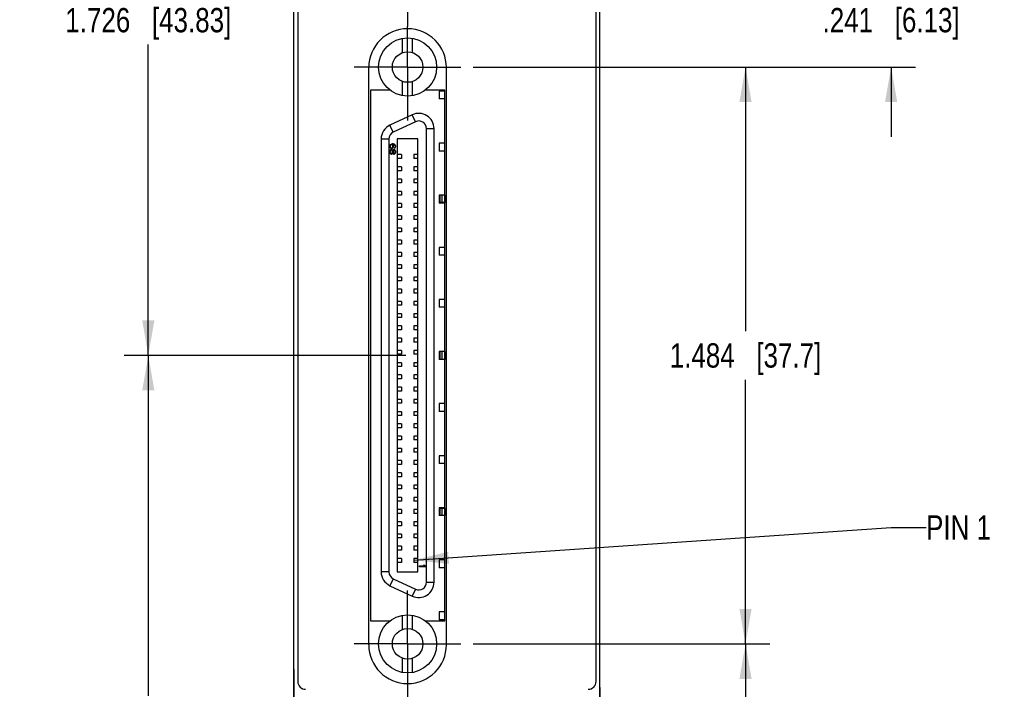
# Model space of a CAD drawing. Header units: inches. Extents: x 0 to 34, y 0 to 22.
# Tile 3 of 19: x 3.7 to 8.8, y 9.1 to 12.6. Entities that reach past the tile are written whole.
import ezdxf

# ---------------------------------------------------------------- set-up
doc = ezdxf.new("R2010")
doc.units = ezdxf.units.IN
doc.header["$LTSCALE"] = 1.87
doc.header["$MEASUREMENT"] = 0
doc.linetypes.add('CENTER', pattern=[0.6, 0.375, -0.075, 0.075, -0.075])
doc.layers.get('0').update_dxf_attribs({"linetype": 'CONTINUOUS'})
for name, color, linetype in [('COSMETIC', 7, 'CONTINUOUS'), ('DEFAULT_1', 7, 'CENTER'), ('DETAIL', 7, 'CONTINUOUS'), ('DIMENSIONS', 7, 'CONTINUOUS')]:
    doc.layers.add(name, color=color, linetype=linetype)
doc.styles.get("Standard").update_dxf_attribs({"font": 'txt', "width": 0.8})
doc.dimstyles.new('DIMSTYLE_1', dxfattribs={"dimtxt": 0.125, "dimasz": 0.18, "dimexe": 0.125, "dimexo": 0.0625, "dimgap": 0.0625, "dimtad": 0, "dimtih": 1, "dimtoh": 1, "dimdec": 3, "dimlfac": 0.5, "dimzin": 4, "dimdsep": 46, "dimtxsty": 'STANDARD', "dimblk": '_FILLED', "dimblk1": '_FILLED', "dimblk2": '_FILLED', "dimcen": 0.09, "dimadec": 0, "dimazin": 0, "dimtp": 0.001, "dimtm": 0.001, "dimtfac": 1, "dimtdec": 3, "dimtofl": 0, "dimtmove": 0, "dimatfit": 3, "dimldrblk": '_FILLED', "dimfxl": 1, "dimtolj": 1, "dimtzin": 4, "dimarcsym": 0})
doc.dimstyles.get("Standard").update_dxf_attribs({"dimtxt": 0.125, "dimasz": 0.18, "dimexe": 0.125, "dimexo": 0.0625, "dimgap": 0.09, "dimtad": 0, "dimtih": 1, "dimtoh": 1, "dimdec": 3, "dimzin": 4, "dimdsep": 46, "dimtxsty": 'STANDARD', "dimblk": '_FILLED', "dimblk1": '_FILLED', "dimblk2": '_FILLED', "dimcen": 0.09, "dimadec": 0, "dimazin": 0, "dimtol": 1, "dimtp": 0.01, "dimtm": 0.01, "dimtfac": 1, "dimtdec": 3, "dimtofl": 0, "dimtmove": 0, "dimatfit": 3, "dimldrblk": '_FILLED', "dimfxl": 1, "dimtolj": 1, "dimtzin": 4, "dimarcsym": 0})

# ---------------------------------------------------------------- blocks, each defined once
blk = doc.blocks.new('_FILLED')
at = {"color": 0, "linetype": 'BYBLOCK'}
blk.add_solid([(0, 0), (-1, 0.174), (-1, -0.174)], dxfattribs=at)
blk = doc.blocks.new('*D2')
at = {"layer": 'DIMENSIONS', "color": 2, "linetype": 'CONTINUOUS'}
for p, q in [((5.6967, 14.2843), (4.2454, 14.2843)), ((4.3704, 14.2843), (4.3704, 12.6838)), ((4.3704, 10.8333), (4.3704, 12.4338)), ((5.6967, 10.8333), (4.2454, 10.8333))]:
    blk.add_line(p, q, dxfattribs=at)
at = {"layer": 'DIMENSIONS', "color": 2, "linetype": 'CONTINUOUS', "xscale": 0.18, "yscale": 0.18, "zscale": 0.18}
for p, rotation in [((4.3704, 14.2843), 90), ((4.3704, 10.8333), 270)]:
    blk.add_blockref('_FILLED', p, dxfattribs=dict(at, rotation=rotation))
at = {"layer": 'DIMENSIONS', "color": 2, "linetype": 'CONTINUOUS', "insert": (4.3704, 12.6213), "char_height": 0.125, "width": 1.325, "attachment_point": 2, "line_spacing_factor": 0.9}
blk.add_mtext('1.726{\\Ftxt.shx;\\W1.000000;\\H0.125000; }[43.83]', dxfattribs=at)
blk = doc.blocks.new('*D3')
at = {"layer": 'DIMENSIONS', "color": 2, "linetype": 'CONTINUOUS'}
for p, q in [((5.6967, 10.8333), (4.2454, 10.8333)), ((4.3704, 10.8333), (4.3704, 9.0814)), ((4.3704, 7.0795), (4.3704, 8.8314)), ((5.2119, 7.0795), (4.2454, 7.0795))]:
    blk.add_line(p, q, dxfattribs=at)
at = {"layer": 'DIMENSIONS', "color": 2, "linetype": 'CONTINUOUS', "xscale": 0.18, "yscale": 0.18, "zscale": 0.18}
for p, rotation in [((4.3704, 10.8333), 90), ((4.3704, 7.0795), 270)]:
    blk.add_blockref('_FILLED', p, dxfattribs=dict(at, rotation=rotation))
at = {"layer": 'DIMENSIONS', "color": 2, "linetype": 'CONTINUOUS', "insert": (4.3704, 9.0189), "char_height": 0.125, "width": 1.325, "attachment_point": 2, "line_spacing_factor": 0.9}
blk.add_mtext('1.877{\\Ftxt.shx;\\W1.000000;\\H0.125000; }[47.67]', dxfattribs=at)
blk = doc.blocks.new('*D5')
at = {"layer": 'DIMENSIONS', "color": 2, "linetype": 'CONTINUOUS'}
for p, q in [((8.1964, 12.8), (8.1964, 13.16)), ((6.0431, 12.8), (8.3214, 12.8)), ((6.0431, 12.3175), (8.3214, 12.3175)), ((8.1964, 12.3175), (8.1964, 11.9575))]:
    blk.add_line(p, q, dxfattribs=at)
at = {"layer": 'DIMENSIONS', "color": 2, "linetype": 'CONTINUOUS', "xscale": 0.18, "yscale": 0.18, "zscale": 0.18}
for p, rotation in [((8.1964, 12.8), 270), ((8.1964, 12.3175), 90)]:
    blk.add_blockref('_FILLED', p, dxfattribs=dict(at, rotation=rotation))
at = {"layer": 'DIMENSIONS', "color": 2, "linetype": 'CONTINUOUS', "insert": (8.1964, 12.6213), "char_height": 0.125, "width": 1.125, "attachment_point": 2, "line_spacing_factor": 0.9}
blk.add_mtext('.241{\\Ftxt.shx;\\W1.000000;\\H0.125000; }[6.13]', dxfattribs=at)
blk = doc.blocks.new('*D6')
at = {"layer": 'DIMENSIONS', "color": 2, "linetype": 'CONTINUOUS'}
for p, q in [((6.0431, 12.3175), (7.5714, 12.3175)), ((7.4464, 12.3175), (7.4464, 10.9583)), ((7.4464, 9.349), (7.4464, 10.7083)), ((6.0431, 9.349), (7.5714, 9.349))]:
    blk.add_line(p, q, dxfattribs=at)
at = {"layer": 'DIMENSIONS', "color": 2, "linetype": 'CONTINUOUS', "xscale": 0.18, "yscale": 0.18, "zscale": 0.18}
for p, rotation in [((7.4464, 12.3175), 90), ((7.4464, 9.349), 270)]:
    blk.add_blockref('_FILLED', p, dxfattribs=dict(at, rotation=rotation))
at = {"layer": 'DIMENSIONS', "color": 2, "linetype": 'CONTINUOUS', "insert": (7.4464, 10.8958), "char_height": 0.125, "width": 1.225, "attachment_point": 2, "line_spacing_factor": 0.9}
blk.add_mtext('1.484{\\Ftxt.shx;\\W1.000000;\\H0.125000; }[37.7]', dxfattribs=at)
blk = doc.blocks.new('*D8')
at = {"layer": 'DIMENSIONS', "color": 2, "linetype": 'CONTINUOUS'}
for p, q in [((6.0431, 9.349), (7.5714, 9.349)), ((7.4464, 9.349), (7.4464, 8.3392)), ((7.4464, 7.0795), (7.4464, 8.0892)), ((6.7709, 7.0795), (7.5714, 7.0795))]:
    blk.add_line(p, q, dxfattribs=at)
at = {"layer": 'DIMENSIONS', "color": 2, "linetype": 'CONTINUOUS', "xscale": 0.18, "yscale": 0.18, "zscale": 0.18}
for p, rotation in [((7.4464, 9.349), 90), ((7.4464, 7.0795), 270)]:
    blk.add_blockref('_FILLED', p, dxfattribs=dict(at, rotation=rotation))
at = {"layer": 'DIMENSIONS', "color": 2, "linetype": 'CONTINUOUS', "insert": (7.4464, 8.2767), "char_height": 0.125, "width": 1.325, "attachment_point": 2, "line_spacing_factor": 0.9}
blk.add_mtext('1.135{\\Ftxt.shx;\\W1.000000;\\H0.125000; }[28.82]', dxfattribs=at)
blk = doc.blocks.new('*D11')
at = {"layer": 'DIMENSIONS', "color": 2, "linetype": 'CONTINUOUS'}
for p, q in [((5.1204, 9.219), (5.1204, 4.7045)), ((6.6964, 9.124), (6.6964, 4.7045)), ((5.1204, 4.8295), (4.7604, 4.8295)), ((6.6964, 4.8295), (7.0564, 4.8295))]:
    blk.add_line(p, q, dxfattribs=at)
at = {"layer": 'DIMENSIONS', "color": 2, "linetype": 'CONTINUOUS', "xscale": 0.18, "yscale": 0.18, "zscale": 0.18}
blk.add_blockref('_FILLED', (5.1204, 4.8295), dxfattribs=at)
at = {"layer": 'DIMENSIONS', "color": 2, "linetype": 'CONTINUOUS', "xscale": 0.18, "yscale": 0.18, "zscale": 0.18, "rotation": 180}
blk.add_blockref('_FILLED', (6.6964, 4.8295), dxfattribs=at)
at = {"layer": 'DIMENSIONS', "color": 2, "linetype": 'CONTINUOUS', "insert": (5.9084, 4.892), "char_height": 0.125, "width": 1.425, "attachment_point": 2, "line_spacing_factor": 0.9}
blk.add_mtext('(.788{\\Ftxt.shx;\\W1.000000;\\H0.125000; }[20.02])', dxfattribs=at)

msp = doc.modelspace()

# ---------------------------------------------------------------- linework, layer by layer
at = {"color": 7, "linetype": 'CONTINUOUS'}
for p, q in [((5.1204, 8.4693), (5.1204, 17.3553)), ((6.6964, 8.8835), (6.6964, 17.3553)), ((5.1404, 17.2953), (5.1404, 9.1553)), ((6.6764, 9.1553), (6.6764, 17.2953)), ((5.6804, 12.392), (5.6804, 12.4649)), ((5.7316, 12.392), (5.7316, 12.4649)), ((5.506, 9.3447), (5.506, 12.3147)), ((5.906, 9.3447), (5.906, 12.3147)), ((5.6804, 12.1701), (5.6804, 12.2431)), ((5.7316, 12.1701), (5.7316, 12.2431)), ((5.5144, 12.1993), (5.5144, 9.4673)), ((5.6124, 12.1993), (5.5144, 12.1993)), ((5.6124, 12.2013), (5.6124, 12.1993)), ((5.8004, 12.1993), (5.8004, 12.202)), ((5.8984, 12.1993), (5.8004, 12.1993)), ((5.8681, 12.1935), (5.8681, 12.1534)), ((5.8984, 12.1935), (5.8681, 12.1935)), ((5.8984, 9.4673), (5.8984, 12.1993)), ((5.8984, 12.1534), (5.8681, 12.1534)), ((5.7302, 12.072), (5.6152, 12.0184)), ((5.7468, 12.0363), (5.7302, 12.072)), ((5.7468, 12.0363), (5.6319, 11.9827)), ((5.6319, 11.9827), (5.6152, 12.0184)), ((5.8029, 9.666), (5.8029, 12.0006)), ((5.8029, 12.0006), (5.8422, 12.0006)), ((5.8422, 9.666), (5.8422, 12.0006)), ((5.5698, 11.947), (5.5698, 9.7196)), ((5.6092, 11.947), (5.5698, 11.947)), ((5.6092, 11.947), (5.6092, 9.7196)), ((5.6529, 11.9475), (5.6529, 9.7191)), ((5.7592, 11.9475), (5.6529, 11.9475)), ((5.7592, 9.7191), (5.7592, 11.9475)), ((5.8681, 11.9255), (5.8681, 11.8853)), ((5.8984, 11.9255), (5.8681, 11.9255)), ((5.8984, 11.8853), (5.8681, 11.8853)), ((5.6745, 11.8667), (5.6529, 11.8667)), ((5.6745, 11.8471), (5.6529, 11.8471)), ((5.6745, 11.8667), (5.6745, 11.8471)), ((5.7592, 11.8667), (5.7375, 11.8667)), ((5.7375, 11.8667), (5.7375, 11.8471)), ((5.7592, 11.8471), (5.7375, 11.8471)), ((5.6745, 11.8038), (5.6529, 11.8038)), ((5.6745, 11.7841), (5.6529, 11.7841)), ((5.6745, 11.8038), (5.6745, 11.7841)), ((5.7592, 11.8038), (5.7375, 11.8038)), ((5.7375, 11.8038), (5.7375, 11.7841)), ((5.7592, 11.7841), (5.7375, 11.7841)), ((5.6745, 11.7408), (5.6529, 11.7408)), ((5.6745, 11.7211), (5.6529, 11.7211)), ((5.6745, 11.7408), (5.6745, 11.7211)), ((5.7592, 11.7408), (5.7375, 11.7408)), ((5.7375, 11.7408), (5.7375, 11.7211)), ((5.7592, 11.7211), (5.7375, 11.7211)), ((5.6745, 11.6778), (5.6529, 11.6778)), ((5.6745, 11.6778), (5.6745, 11.6581)), ((5.7592, 11.6778), (5.7375, 11.6778)), ((5.7375, 11.6778), (5.7375, 11.6581)), ((5.6745, 11.6581), (5.6529, 11.6581)), ((5.6745, 11.6148), (5.6529, 11.6148)), ((5.6745, 11.6148), (5.6745, 11.5951)), ((5.7592, 11.6581), (5.7375, 11.6581)), ((5.7592, 11.6148), (5.7375, 11.6148)), ((5.7375, 11.6148), (5.7375, 11.5951)), ((5.8984, 11.6575), (5.8681, 11.6575)), ((5.8681, 11.6575), (5.8681, 11.6173)), ((5.8984, 11.6173), (5.8681, 11.6173)), ((5.8714, 11.6575), (5.8714, 11.6173)), ((5.897, 11.6207), (5.8714, 11.6207)), ((5.8819, 11.6575), (5.8819, 11.6207)), ((5.897, 11.6575), (5.897, 11.6207)), ((5.6745, 11.5951), (5.6529, 11.5951)), ((5.7592, 11.5951), (5.7375, 11.5951)), ((5.6745, 11.5518), (5.6529, 11.5518)), ((5.6745, 11.5321), (5.6529, 11.5321)), ((5.6745, 11.5518), (5.6745, 11.5321)), ((5.7592, 11.5518), (5.7375, 11.5518)), ((5.7375, 11.5518), (5.7375, 11.5321)), ((5.7592, 11.5321), (5.7375, 11.5321)), ((5.6745, 11.4888), (5.6529, 11.4888)), ((5.6745, 11.4691), (5.6529, 11.4691)), ((5.6745, 11.4888), (5.6745, 11.4691)), ((5.7592, 11.4888), (5.7375, 11.4888)), ((5.7375, 11.4888), (5.7375, 11.4691)), ((5.7592, 11.4691), (5.7375, 11.4691)), ((5.6745, 11.4258), (5.6529, 11.4258)), ((5.6745, 11.4258), (5.6745, 11.4061)), ((5.7592, 11.4258), (5.7375, 11.4258)), ((5.7375, 11.4258), (5.7375, 11.4061)), ((5.6745, 11.4061), (5.6529, 11.4061)), ((5.6745, 11.3628), (5.6529, 11.3628)), ((5.6745, 11.3628), (5.6745, 11.3431)), ((5.7592, 11.4061), (5.7375, 11.4061)), ((5.7592, 11.3628), (5.7375, 11.3628)), ((5.7375, 11.3628), (5.7375, 11.3431)), ((5.8984, 11.3894), (5.8681, 11.3894)), ((5.8681, 11.3894), (5.8681, 11.3493)), ((5.6745, 11.3431), (5.6529, 11.3431)), ((5.7592, 11.3431), (5.7375, 11.3431)), ((5.8984, 11.3493), (5.8681, 11.3493)), ((5.6745, 11.2998), (5.6529, 11.2998)), ((5.6745, 11.2801), (5.6529, 11.2801)), ((5.6745, 11.2998), (5.6745, 11.2801)), ((5.7592, 11.2998), (5.7375, 11.2998)), ((5.7375, 11.2998), (5.7375, 11.2801)), ((5.7592, 11.2801), (5.7375, 11.2801)), ((5.6745, 11.2368), (5.6529, 11.2368)), ((5.6745, 11.2171), (5.6529, 11.2171)), ((5.6745, 11.2368), (5.6745, 11.2171)), ((5.7592, 11.2368), (5.7375, 11.2368)), ((5.7375, 11.2368), (5.7375, 11.2171)), ((5.7592, 11.2171), (5.7375, 11.2171)), ((5.6745, 11.1738), (5.6529, 11.1738)), ((5.6745, 11.1738), (5.6745, 11.1541)), ((5.7592, 11.1738), (5.7375, 11.1738)), ((5.7375, 11.1738), (5.7375, 11.1541)), ((5.6745, 11.1541), (5.6529, 11.1541)), ((5.6745, 11.1108), (5.6529, 11.1108)), ((5.6745, 11.1108), (5.6745, 11.0912)), ((5.7592, 11.1541), (5.7375, 11.1541)), ((5.7592, 11.1108), (5.7375, 11.1108)), ((5.7375, 11.1108), (5.7375, 11.0912)), ((5.8984, 11.1214), (5.8681, 11.1214)), ((5.8681, 11.1214), (5.8681, 11.0812)), ((5.6745, 11.0912), (5.6529, 11.0912)), ((5.7592, 11.0912), (5.7375, 11.0912)), ((5.8984, 11.0812), (5.8681, 11.0812)), ((5.6745, 11.0478), (5.6529, 11.0478)), ((5.6745, 11.0282), (5.6529, 11.0282)), ((5.6745, 11.0478), (5.6745, 11.0282)), ((5.7592, 11.0478), (5.7375, 11.0478)), ((5.7375, 11.0478), (5.7375, 11.0282)), ((5.7592, 11.0282), (5.7375, 11.0282)), ((5.6745, 10.9849), (5.6529, 10.9849)), ((5.6745, 10.9652), (5.6529, 10.9652)), ((5.6745, 10.9849), (5.6745, 10.9652)), ((5.7592, 10.9849), (5.7375, 10.9849)), ((5.7375, 10.9849), (5.7375, 10.9652)), ((5.7592, 10.9652), (5.7375, 10.9652)), ((5.6745, 10.9219), (5.6529, 10.9219)), ((5.6745, 10.9219), (5.6745, 10.9022)), ((5.7592, 10.9219), (5.7375, 10.9219)), ((5.7375, 10.9219), (5.7375, 10.9022)), ((5.6745, 10.9022), (5.6529, 10.9022)), ((5.6745, 10.8589), (5.6529, 10.8589)), ((5.6745, 10.8589), (5.6745, 10.8392)), ((5.7592, 10.9022), (5.7375, 10.9022)), ((5.7592, 10.8589), (5.7375, 10.8589)), ((5.7375, 10.8589), (5.7375, 10.8392)), ((5.8984, 10.8534), (5.8681, 10.8534)), ((5.8681, 10.8534), (5.8681, 10.8132)), ((5.8714, 10.8534), (5.8714, 10.8132)), ((5.8819, 10.8534), (5.8819, 10.8132)), ((5.897, 10.8534), (5.897, 10.8132)), ((5.6745, 10.8392), (5.6529, 10.8392)), ((5.7592, 10.8392), (5.7375, 10.8392)), ((5.8984, 10.8132), (5.8681, 10.8132)), ((5.6745, 10.7959), (5.6529, 10.7959)), ((5.6745, 10.7762), (5.6529, 10.7762)), ((5.6745, 10.7959), (5.6745, 10.7762)), ((5.7592, 10.7959), (5.7375, 10.7959)), ((5.7375, 10.7959), (5.7375, 10.7762)), ((5.7592, 10.7762), (5.7375, 10.7762)), ((5.6745, 10.7329), (5.6529, 10.7329)), ((5.6745, 10.7132), (5.6529, 10.7132)), ((5.6745, 10.7329), (5.6745, 10.7132)), ((5.7592, 10.7329), (5.7375, 10.7329)), ((5.7375, 10.7329), (5.7375, 10.7132)), ((5.7592, 10.7132), (5.7375, 10.7132)), ((5.6745, 10.6699), (5.6529, 10.6699)), ((5.6745, 10.6502), (5.6529, 10.6502)), ((5.6745, 10.6699), (5.6745, 10.6502)), ((5.7592, 10.6699), (5.7375, 10.6699)), ((5.7375, 10.6699), (5.7375, 10.6502)), ((5.7592, 10.6502), (5.7375, 10.6502)), ((5.6745, 10.6069), (5.6529, 10.6069)), ((5.6745, 10.6069), (5.6745, 10.5872)), ((5.7592, 10.6069), (5.7375, 10.6069)), ((5.7375, 10.6069), (5.7375, 10.5872)), ((5.6745, 10.5872), (5.6529, 10.5872)), ((5.7592, 10.5872), (5.7375, 10.5872)), ((5.8984, 10.5853), (5.8681, 10.5853)), ((5.8681, 10.5853), (5.8681, 10.5452)), ((5.6745, 10.5439), (5.6529, 10.5439)), ((5.6745, 10.5242), (5.6529, 10.5242)), ((5.6745, 10.5439), (5.6745, 10.5242)), ((5.7592, 10.5439), (5.7375, 10.5439)), ((5.7375, 10.5439), (5.7375, 10.5242)), ((5.7592, 10.5242), (5.7375, 10.5242)), ((5.8984, 10.5452), (5.8681, 10.5452)), ((5.6745, 10.4809), (5.6529, 10.4809)), ((5.6745, 10.4612), (5.6529, 10.4612)), ((5.6745, 10.4809), (5.6745, 10.4612)), ((5.7592, 10.4809), (5.7375, 10.4809)), ((5.7375, 10.4809), (5.7375, 10.4612)), ((5.7592, 10.4612), (5.7375, 10.4612)), ((5.6745, 10.4179), (5.6529, 10.4179)), ((5.6745, 10.3982), (5.6529, 10.3982)), ((5.6745, 10.4179), (5.6745, 10.3982)), ((5.7592, 10.4179), (5.7375, 10.4179)), ((5.7375, 10.4179), (5.7375, 10.3982)), ((5.7592, 10.3982), (5.7375, 10.3982)), ((5.6745, 10.3549), (5.6529, 10.3549)), ((5.6745, 10.3549), (5.6745, 10.3352)), ((5.7592, 10.3549), (5.7375, 10.3549)), ((5.7375, 10.3549), (5.7375, 10.3352)), ((5.6745, 10.3352), (5.6529, 10.3352)), ((5.7592, 10.3352), (5.7375, 10.3352)), ((5.8984, 10.3173), (5.8681, 10.3173)), ((5.8681, 10.3173), (5.8681, 10.2771)), ((5.6745, 10.2919), (5.6529, 10.2919)), ((5.6745, 10.2723), (5.6529, 10.2723)), ((5.6745, 10.2919), (5.6745, 10.2723)), ((5.7592, 10.2919), (5.7375, 10.2919)), ((5.7375, 10.2919), (5.7375, 10.2723)), ((5.7592, 10.2723), (5.7375, 10.2723)), ((5.8984, 10.2771), (5.8681, 10.2771)), ((5.6745, 10.2289), (5.6529, 10.2289)), ((5.6745, 10.2093), (5.6529, 10.2093)), ((5.6745, 10.2289), (5.6745, 10.2093)), ((5.7592, 10.2289), (5.7375, 10.2289)), ((5.7375, 10.2289), (5.7375, 10.2093)), ((5.7592, 10.2093), (5.7375, 10.2093)), ((5.6745, 10.166), (5.6529, 10.166)), ((5.6745, 10.1463), (5.6529, 10.1463)), ((5.6745, 10.166), (5.6745, 10.1463)), ((5.7592, 10.166), (5.7375, 10.166)), ((5.7375, 10.166), (5.7375, 10.1463)), ((5.7592, 10.1463), (5.7375, 10.1463)), ((5.6745, 10.103), (5.6529, 10.103)), ((5.6745, 10.103), (5.6745, 10.0833)), ((5.7592, 10.103), (5.7375, 10.103)), ((5.7375, 10.103), (5.7375, 10.0833)), ((5.6745, 10.0833), (5.6529, 10.0833)), ((5.7592, 10.0833), (5.7375, 10.0833)), ((5.8984, 10.0493), (5.8681, 10.0493)), ((5.8681, 10.0493), (5.8681, 10.0091)), ((5.8714, 10.0493), (5.8714, 10.0091)), ((5.897, 10.0459), (5.8714, 10.0459)), ((5.8819, 10.0459), (5.8819, 10.0091)), ((5.897, 10.0459), (5.897, 10.0091)), ((5.6745, 10.04), (5.6529, 10.04)), ((5.6745, 10.0203), (5.6529, 10.0203)), ((5.6745, 10.04), (5.6745, 10.0203)), ((5.7592, 10.04), (5.7375, 10.04)), ((5.7375, 10.04), (5.7375, 10.0203)), ((5.7592, 10.0203), (5.7375, 10.0203)), ((5.8984, 10.0091), (5.8681, 10.0091)), ((5.6745, 9.977), (5.6529, 9.977)), ((5.6745, 9.9573), (5.6529, 9.9573)), ((5.6745, 9.977), (5.6745, 9.9573)), ((5.7592, 9.977), (5.7375, 9.977)), ((5.7375, 9.977), (5.7375, 9.9573)), ((5.7592, 9.9573), (5.7375, 9.9573)), ((5.6745, 9.914), (5.6529, 9.914)), ((5.6745, 9.8943), (5.6529, 9.8943)), ((5.6745, 9.914), (5.6745, 9.8943)), ((5.7592, 9.914), (5.7375, 9.914)), ((5.7375, 9.914), (5.7375, 9.8943)), ((5.7592, 9.8943), (5.7375, 9.8943)), ((5.6745, 9.851), (5.6529, 9.851)), ((5.6745, 9.851), (5.6745, 9.8313)), ((5.7592, 9.851), (5.7375, 9.851)), ((5.7375, 9.851), (5.7375, 9.8313)), ((5.6745, 9.8313), (5.6529, 9.8313)), ((5.6745, 9.788), (5.6529, 9.788)), ((5.6745, 9.788), (5.6745, 9.7683)), ((5.7592, 9.8313), (5.7375, 9.8313)), ((5.7592, 9.788), (5.7375, 9.788)), ((5.7375, 9.788), (5.7375, 9.7683)), ((5.6745, 9.7683), (5.6529, 9.7683)), ((5.7592, 9.7683), (5.7375, 9.7683)), ((5.8984, 9.7812), (5.8681, 9.7812)), ((5.8681, 9.7812), (5.8681, 9.7411)), ((5.8984, 9.7411), (5.8681, 9.7411)), ((5.6092, 9.7196), (5.5698, 9.7196)), ((5.6529, 9.7191), (5.7592, 9.7191)), ((5.6319, 9.6839), (5.6152, 9.6482)), ((5.6152, 9.6482), (5.7302, 9.5946)), ((5.6319, 9.6839), (5.7468, 9.6303)), ((5.8029, 9.666), (5.8422, 9.666)), ((5.7468, 9.6303), (5.7302, 9.5946)), ((5.6804, 9.4235), (5.6804, 9.4964)), ((5.7316, 9.4235), (5.7316, 9.4964)), ((5.8984, 9.5132), (5.8681, 9.5132)), ((5.8681, 9.5132), (5.8681, 9.473)), ((5.5144, 9.4673), (5.6124, 9.4673)), ((5.6124, 9.4673), (5.6124, 9.4653)), ((5.8004, 9.4673), (5.8984, 9.4673)), ((5.8004, 9.4646), (5.8004, 9.4673)), ((5.8984, 9.473), (5.8681, 9.473)), ((5.6804, 9.2016), (5.6804, 9.2746)), ((5.7316, 9.2016), (5.7316, 9.2746))]:
    msp.add_line(p, q, dxfattribs=at)
for centre, radius in [((5.706, 12.3175), 0.1496), ((5.706, 12.3175), 0.0787), ((5.706, 9.349), 0.1496), ((5.706, 9.349), 0.0787)]:
    msp.add_circle(centre, radius, dxfattribs=at)
for centre, radius, start, end in [((5.706, 12.3147), 0.2, 0, 180), ((5.7635, 12.0006), 0.0787, 0, 115), ((5.7635, 12.0006), 0.0394, 0, 115), ((5.6485, 11.947), 0.0787, 115, 180), ((5.6485, 11.947), 0.0394, 115, 180), ((5.6485, 9.7196), 0.0787, 180, 245), ((5.6485, 9.7196), 0.0394, 180, 245), ((5.7635, 9.666), 0.0787, 245, 360), ((5.7635, 9.666), 0.0394, 245, 360), ((5.706, 9.3447), 0.2, 180, 360), ((5.1804, 9.1553), 0.04, 180, 270), ((6.6364, 9.1553), 0.04, 270, 360)]:
    msp.add_arc(centre, radius, start, end, dxfattribs=at)
at = {"layer": 'COSMETIC', "color": 7, "linetype": 'CONTINUOUS'}
for p, q in [((5.6188, 11.9197), (5.6162, 11.9177)), ((5.6222, 11.921), (5.6188, 11.9197)), ((5.6269, 11.9216), (5.6222, 11.921)), ((5.6316, 11.9216), (5.6269, 11.9216)), ((5.6329, 11.9144), (5.6302, 11.9184)), ((5.6302, 11.9184), (5.6316, 11.9184)), ((5.6363, 11.921), (5.6316, 11.9216)), ((5.6316, 11.9184), (5.6356, 11.9177)), ((5.6396, 11.9197), (5.6363, 11.921)), ((5.6423, 11.9177), (5.6396, 11.9197)), ((5.6142, 11.9144), (5.6135, 11.9111)), ((5.6135, 11.9111), (5.6135, 11.9079)), ((5.6135, 11.9079), (5.6142, 11.9046)), ((5.6142, 11.8862), (5.6135, 11.8829)), ((5.6135, 11.8829), (5.6135, 11.879)), ((5.6135, 11.879), (5.6142, 11.8757)), ((5.6162, 11.9177), (5.6142, 11.9144)), ((5.6142, 11.9046), (5.6162, 11.9013)), ((5.6162, 11.8895), (5.6142, 11.8862)), ((5.6142, 11.8757), (5.6162, 11.8724)), ((5.6162, 11.9013), (5.6188, 11.8993)), ((5.6182, 11.8915), (5.6162, 11.8895)), ((5.6162, 11.8724), (5.6182, 11.8705)), ((5.6175, 11.9138), (5.6168, 11.9118)), ((5.6168, 11.9118), (5.6168, 11.9072)), ((5.6168, 11.9072), (5.6175, 11.9052)), ((5.6175, 11.8849), (5.6168, 11.8823)), ((5.6168, 11.8823), (5.6168, 11.8797)), ((5.6168, 11.8797), (5.6175, 11.877)), ((5.6188, 11.9157), (5.6175, 11.9138)), ((5.6175, 11.9052), (5.6188, 11.9033)), ((5.6188, 11.8875), (5.6175, 11.8849)), ((5.6175, 11.877), (5.6188, 11.8744)), ((5.6215, 11.8928), (5.6182, 11.8915)), ((5.6182, 11.8705), (5.6215, 11.8692)), ((5.6209, 11.9171), (5.6188, 11.9157)), ((5.6188, 11.9033), (5.6209, 11.902)), ((5.6188, 11.8993), (5.6222, 11.898)), ((5.6215, 11.8895), (5.6188, 11.8875)), ((5.6188, 11.8744), (5.6215, 11.8724)), ((5.6229, 11.9177), (5.6209, 11.9171)), ((5.6209, 11.902), (5.6229, 11.9013)), ((5.6235, 11.8928), (5.6215, 11.8928)), ((5.6235, 11.8895), (5.6215, 11.8895)), ((5.6215, 11.8724), (5.6235, 11.8724)), ((5.6215, 11.8692), (5.6235, 11.8692)), ((5.6222, 11.898), (5.6255, 11.898)), ((5.6249, 11.9177), (5.6229, 11.9177)), ((5.6229, 11.9013), (5.6249, 11.9013)), ((5.6269, 11.8915), (5.6235, 11.8928)), ((5.6262, 11.8875), (5.6235, 11.8895)), ((5.6235, 11.8724), (5.6262, 11.8744)), ((5.6235, 11.8692), (5.6269, 11.8705)), ((5.6269, 11.9171), (5.6249, 11.9177)), ((5.6249, 11.9013), (5.6269, 11.902)), ((5.6255, 11.898), (5.6289, 11.8993)), ((5.6276, 11.8849), (5.6262, 11.8875)), ((5.6262, 11.8744), (5.6276, 11.877)), ((5.6282, 11.9157), (5.6269, 11.9171)), ((5.6269, 11.902), (5.6282, 11.9033)), ((5.6289, 11.8888), (5.6269, 11.8915)), ((5.6269, 11.8705), (5.6289, 11.8731)), ((5.6282, 11.8823), (5.6276, 11.8849)), ((5.6276, 11.877), (5.6282, 11.8797)), ((5.6296, 11.9138), (5.6282, 11.9157)), ((5.6282, 11.9033), (5.6296, 11.9052)), ((5.6282, 11.8797), (5.6282, 11.8823)), ((5.6289, 11.8993), (5.6309, 11.9013)), ((5.6296, 11.8875), (5.6289, 11.8888)), ((5.6289, 11.8731), (5.6296, 11.8744)), ((5.6302, 11.9118), (5.6296, 11.9138)), ((5.6296, 11.9052), (5.6302, 11.9072)), ((5.6302, 11.8888), (5.6296, 11.8875)), ((5.6296, 11.8744), (5.6302, 11.8731)), ((5.6302, 11.9072), (5.6302, 11.9118)), ((5.6323, 11.8908), (5.6302, 11.8888)), ((5.6302, 11.8731), (5.6323, 11.8711)), ((5.6309, 11.9013), (5.6329, 11.9046)), ((5.6316, 11.8849), (5.6309, 11.8823)), ((5.6309, 11.8823), (5.6309, 11.8797)), ((5.6309, 11.8797), (5.6316, 11.877)), ((5.6336, 11.8875), (5.6316, 11.8849)), ((5.6316, 11.877), (5.6336, 11.8744)), ((5.6349, 11.8921), (5.6323, 11.8908)), ((5.6323, 11.8711), (5.6349, 11.8698)), ((5.6336, 11.9111), (5.6329, 11.9144)), ((5.6329, 11.9046), (5.6336, 11.9079)), ((5.6336, 11.9079), (5.6336, 11.9111)), ((5.6356, 11.8888), (5.6336, 11.8875)), ((5.6336, 11.8744), (5.6356, 11.8731)), ((5.6369, 11.8921), (5.6349, 11.8921)), ((5.6349, 11.8698), (5.6369, 11.8698)), ((5.6356, 11.9177), (5.6376, 11.9171)), ((5.6369, 11.8888), (5.6356, 11.8888)), ((5.6356, 11.8731), (5.6369, 11.8731)), ((5.6403, 11.8908), (5.6369, 11.8921)), ((5.639, 11.8875), (5.6369, 11.8888)), ((5.6369, 11.8731), (5.639, 11.8744)), ((5.6369, 11.8698), (5.6403, 11.8711)), ((5.6376, 11.9171), (5.6396, 11.9157)), ((5.6396, 11.9039), (5.6376, 11.9026)), ((5.6376, 11.9026), (5.6376, 11.8993)), ((5.6376, 11.8993), (5.6396, 11.9)), ((5.641, 11.8849), (5.639, 11.8875)), ((5.639, 11.8744), (5.641, 11.877)), ((5.6396, 11.9157), (5.641, 11.9138)), ((5.641, 11.9059), (5.6396, 11.9039)), ((5.6396, 11.9), (5.6423, 11.902)), ((5.6423, 11.8888), (5.6403, 11.8908)), ((5.6403, 11.8711), (5.6423, 11.8731)), ((5.641, 11.9138), (5.6416, 11.9118)), ((5.6416, 11.9079), (5.641, 11.9059)), ((5.6416, 11.8823), (5.641, 11.8849)), ((5.641, 11.877), (5.6416, 11.8797)), ((5.6416, 11.9118), (5.6416, 11.9079)), ((5.6416, 11.8797), (5.6416, 11.8823)), ((5.6443, 11.9144), (5.6423, 11.9177)), ((5.6423, 11.902), (5.6443, 11.9052)), ((5.6443, 11.8856), (5.6423, 11.8888)), ((5.6423, 11.8731), (5.6443, 11.8764)), ((5.645, 11.9111), (5.6443, 11.9144)), ((5.6443, 11.9052), (5.645, 11.9085)), ((5.645, 11.8823), (5.6443, 11.8856)), ((5.6443, 11.8764), (5.645, 11.8797)), ((5.645, 11.9085), (5.645, 11.9111)), ((5.645, 11.8797), (5.645, 11.8823)), ((5.767, 9.7501), (5.7932, 9.7501)), ((5.767, 9.7462), (5.767, 9.7501)), ((5.7985, 9.7462), (5.767, 9.7462)), ((5.7885, 9.7541), (5.7938, 9.7541)), ((5.7932, 9.7501), (5.7885, 9.7541)), ((5.7938, 9.7541), (5.7985, 9.7501)), ((5.7985, 9.7501), (5.7985, 9.7462))]:
    msp.add_line(p, q, dxfattribs=at)
at = {"layer": 'DEFAULT_1', "color": 7, "linetype": 'CENTER'}
for p, q in [((5.706, 12.8), (5.706, 12.5254)), ((5.706, 12.3175), (5.706, 12.5254)), ((5.706, 12.3175), (5.4314, 12.3175)), ((5.706, 12.3175), (5.706, 12.0429)), ((5.706, 12.3175), (5.9806, 12.3175)), ((5.706, 9.349), (5.706, 9.6236)), ((5.706, 9.349), (5.4314, 9.349)), ((5.706, 9.349), (5.9806, 9.349)), ((5.706, 9.349), (5.706, 9.0744))]:
    msp.add_line(p, q, dxfattribs=at)

# ---------------------------------------------------------------- texts
at = {"layer": 'DETAIL', "color": 2, "linetype": 'CONTINUOUS', "insert": (8.3764, 10.0106), "char_height": 0.125, "width": 0.5, "attachment_point": 1, "line_spacing_factor": 0.9}
msp.add_mtext('PIN 1', dxfattribs=at)

# ---------------------------------------------------------------- dimensions: what is measured, and where the dimension line sits
at = {"layer": 'DIMENSIONS', "color": 2, "linetype": 'CONTINUOUS'}
for base, p1, p2, angle, picture, middle in [((4.3704164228, 10.8332783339), (5.7591565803, 14.2842783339), (5.7591565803, 10.8332783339), 270, '*D2', (4.3704164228, 12.5587783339)), ((8.1964, 12.3175), (5.9806, 12.8), (5.9806, 12.3175), 270, '*D5', (8.1964, 12.5588)), ((7.4464, 9.349), (5.9806, 12.3175), (5.9806, 9.349), 270, '*D6', (7.4464, 10.8333)), ((4.3704, 7.0795), (5.7592, 10.8333), (5.2744, 7.0795), 270, '*D3', (4.3704, 8.9564)), ((7.4464, 9.349), (6.7084, 7.0795), (5.9806, 9.349), 90, '*D8', (7.4464, 8.2142))]:
    dim = msp.add_linear_dim(base=base, p1=p1, p2=p2, angle=angle, dimstyle='DIMSTYLE_1', dxfattribs=at)
    dim.commit()
    dim.dimension.update_dxf_attribs({"geometry": picture, "text_midpoint": middle, "dimtype": 160})
dim = msp.add_linear_dim(base=(6.6964, 4.8295), p1=(5.1204, 9.2815), p2=(6.6964, 9.1865), text='(<>)', dimstyle='DIMSTYLE_1', dxfattribs=at)
dim.commit()
dim.dimension.update_dxf_attribs({"geometry": '*D11', "text_midpoint": (5.9084, 4.8295), "dimtype": 160})

# ---------------------------------------------------------------- leaders
at = {"layer": 'DETAIL', "color": 2, "linetype": 'CONTINUOUS'}
msp.add_leader([(5.7375, 9.7795), (8.1964, 9.9481), (8.3764, 9.9481)], dimstyle='STANDARD', override={"dimtad": 0}, dxfattribs=at)

doc.saveas('drawing.dxf')
